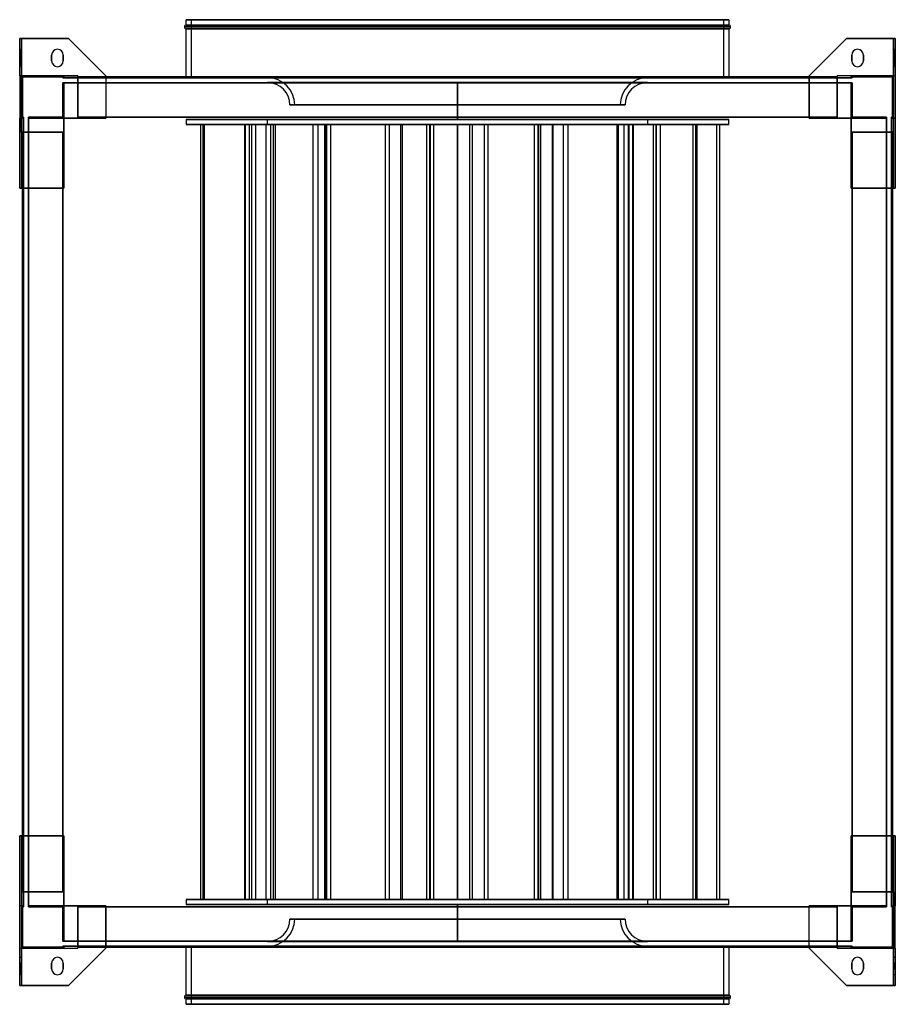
# Model space of a CAD drawing. Header units: millimetres. Extents: x -452 to 452, y -508 to 508.
import ezdxf

# ---------------------------------------------------------------- set-up
doc = ezdxf.new("R2010")
doc.units = ezdxf.units.MM
doc.layers.add('MAIN-1', color=7, linetype='Continuous')

msp = doc.modelspace()

# ---------------------------------------------------------------- linework, layer by layer
at = {"layer": 'MAIN-1'}
for p, q in [((282, 500.5), (-282, 500.5)), ((-282, 500.5), (282, 500.5)), ((-280, 508), (280, 508)), ((-280, 502.5), (-280, 508)), ((280, 508), (-280, 508)), ((-280, 502.5), (280, 502.5)), ((280, 502.5), (-280, 502.5)), ((-280, 498.5), (280, 498.5)), ((280, 498.5), (-280, 498.5)), ((-280, 449), (-280, 498.5)), ((275, 508), (-275, 508)), ((-275, 508), (-275, 448)), ((-275, 508), (275, 508)), ((275, 448), (275, 508)), ((280, 508), (280, 502.5)), ((280, 498.5), (280, 449)), ((-452, 488.5), (-450, 488.5)), ((-452, 450), (-452, 488.5)), ((-401.5, 488.5), (-452, 488.5)), ((-452, 488.5), (-452, 488.5)), ((-452, 488.5), (-452, 334)), ((-450, 488.5), (-401.5, 488.5)), ((-450, 488.5), (-450, 450)), ((-450, 488.5), (-450, 488.5)), ((-450, 488.5), (-450, 450)), ((-363, 450), (-401.5, 488.5)), ((-401.5, 488.5), (-363, 450)), ((-401.5, 488.5), (-401.5, 488.5)), ((401.5, 488.5), (363, 450)), ((363, 450), (401.5, 488.5)), ((401.5, 488.5), (450, 488.5)), ((401.5, 488.5), (401.5, 488.5)), ((452, 488.5), (401.5, 488.5)), ((450, 488.5), (450, 450)), ((450, 450), (450, 488.5)), ((450, 488.5), (450, 488.5)), ((450, 488.5), (452, 488.5)), ((452, 488.5), (452, 334)), ((452, 488.5), (452, 450)), ((452, 488.5), (452, 488.5)), ((-452, 477.5), (-450, 477.5)), ((-452, 471.5), (-452, 477.5)), ((-452, 477.5), (-452, 471.5)), ((-452, 471.5), (-450, 471.5)), ((-450, 471.5), (-452, 471.5)), ((-452, 471.5), (-452, 465.5)), ((-452, 465.5), (-452, 471.5)), ((-450, 477.5), (-450, 471.5)), ((-450, 471.5), (-450, 477.5)), ((-450, 465.5), (-450, 471.5)), ((-450, 471.5), (-450, 465.5)), ((-419, 465.5), (-419, 471.5)), ((-419, 471.5), (-419, 471.5)), ((-419, 471.5), (-419, 465.5)), ((-413, 477.5), (-413, 477.5)), ((-407, 471.5), (-407, 471.5)), ((-407, 471.5), (-407, 465.5)), ((-407, 465.5), (-407, 471.5)), ((407, 465.5), (407, 471.5)), ((407, 471.5), (407, 471.5)), ((407, 471.5), (407, 465.5)), ((413, 477.5), (413, 477.5)), ((419, 471.5), (419, 471.5)), ((419, 471.5), (419, 465.5)), ((419, 465.5), (419, 471.5)), ((450, 477.5), (452, 477.5)), ((450, 471.5), (450, 477.5)), ((450, 477.5), (450, 471.5)), ((450, 471.5), (452, 471.5)), ((450, 465.5), (450, 471.5)), ((450, 471.5), (450, 465.5)), ((452, 471.5), (450, 471.5)), ((452, 477.5), (452, 471.5)), ((452, 471.5), (452, 477.5)), ((452, 465.5), (452, 471.5)), ((452, 471.5), (452, 465.5)), ((-452, 459.5), (-452, 465.5)), ((-450, 465.5), (-452, 465.5)), ((-452, 465.5), (-452, 459.5)), ((-452, 465.5), (-450, 465.5)), ((-450, 459.5), (-452, 459.5)), ((-450, 465.5), (-450, 459.5)), ((-450, 459.5), (-450, 465.5)), ((-419, 465.5), (-419, 465.5)), ((-413, 459.5), (-413, 459.5)), ((-407, 465.5), (-407, 465.5)), ((407, 465.5), (407, 465.5)), ((413, 459.5), (413, 459.5)), ((419, 465.5), (419, 465.5)), ((450, 459.5), (450, 465.5)), ((452, 465.5), (450, 465.5)), ((450, 465.5), (450, 459.5)), ((450, 465.5), (452, 465.5)), ((452, 459.5), (450, 459.5)), ((452, 465.5), (452, 459.5)), ((452, 459.5), (452, 465.5)), ((-450, 450), (-452, 450)), ((-452, 450), (-452, 406.5)), ((-392, 450), (-450, 450)), ((-450, 450), (-450, 406.5)), ((-450, 450), (-450, 450)), ((-450, 406.5), (-450, 450)), ((-450, 450), (-406.5, 450)), ((-450, 450), (-450, 406.5)), ((-450, 450), (-406.5, 450)), ((-450, 392), (-450, 450)), ((-450, 450), (-450, 450)), ((-450, 450), (-392, 450)), ((-449, 407.5), (-449, 449)), ((-449, 449), (-407.5, 449)), ((-449, 449), (-449, 449)), ((-407.5, 449), (-449, 449)), ((-449, 449), (-449, 407.5)), ((-407.5, 449), (-407.5, 448)), ((-407.5, 448), (-407.5, 449)), ((-407.5, 449), (-407.5, 449)), ((-407.5, 448), (-406.5, 448)), ((-407.5, 448), (-407.5, 448)), ((-406.5, 448), (-407.5, 448)), ((-406.5, 450), (-406.5, 450)), ((-406.5, 450), (-392, 450)), ((-406.5, 450), (-406.5, 448)), ((-406.5, 448), (-406.5, 450)), ((-406.5, 448), (-406.5, 450)), ((-406.5, 450), (-406.5, 448)), ((-406.5, 450), (-392, 450)), ((-406.5, 450), (-406.5, 450)), ((-406.5, 448), (-392, 448)), ((-406.5, 448), (-406.5, 448)), ((-406.5, 448), (-406.5, 448)), ((-392, 448), (-406.5, 448)), ((-392, 406.5), (-392, 450)), ((-392, 450), (-392, 450)), ((-392, 450), (-392, 448)), ((-392, 448), (-392, 450)), ((-392, 450), (-392, 450)), ((-392, 450), (-392, 406.5)), ((-392, 449), (-392, 448)), ((-392, 449), (-392, 449)), ((-392, 407.5), (-392, 449)), ((-392, 449), (392, 449)), ((-392, 448), (-392, 449)), ((-392, 449), (-392, 407.5)), ((-392, 449), (-392, 449)), ((-392, 449), (392, 449)), ((392, 449), (-392, 449)), ((392, 449), (-392, 449)), ((-392, 448), (-392, 448)), ((-392, 448), (392, 448)), ((-392, 448), (-392, 448)), ((392, 448), (-392, 448)), ((-363, 450), (-363, 449)), ((-363, 450), (-363, 450)), ((-363, 450), (-363, 406.5)), ((-363, 449), (-363, 406.5)), ((-280, 448), (-280, 449)), ((280, 448), (-280, 448)), ((-280, 448), (280, 448)), ((275, 448), (-275, 448)), ((-275, 448), (275, 448)), ((-196, 448.1), (0, 448.1)), ((0, 448.1), (-196, 448.1)), ((-196, 448), (0, 448)), ((0, 448.1), (196, 448.1)), ((0, 448), (0, 448.1)), ((0, 448.1), (0, 448)), ((196, 448.1), (0, 448.1)), ((0, 448), (196, 448)), ((280, 449), (280, 448)), ((363, 449), (363, 450)), ((363, 450), (363, 450)), ((363, 450), (363, 406.5)), ((363, 406.5), (363, 449)), ((392, 450), (392, 406.5)), ((450, 450), (392, 450)), ((392, 450), (392, 450)), ((392, 448), (392, 450)), ((406.5, 450), (392, 450)), ((392, 450), (392, 448)), ((392, 406.5), (392, 450)), ((392, 450), (392, 450)), ((406.5, 450), (392, 450)), ((450, 450), (392, 450)), ((392, 449), (392, 448)), ((392, 407.5), (392, 449)), ((392, 449), (392, 449)), ((392, 448), (392, 449)), ((392, 449), (392, 449)), ((392, 449), (392, 407.5)), ((392, 448), (406.5, 448)), ((392, 448), (392, 448)), ((392, 448), (392, 448)), ((406.5, 448), (392, 448)), ((406.5, 450), (406.5, 448)), ((406.5, 448), (406.5, 450)), ((406.5, 450), (406.5, 450)), ((450, 450), (406.5, 450)), ((406.5, 450), (406.5, 448)), ((450, 450), (406.5, 450)), ((406.5, 448), (406.5, 450)), ((406.5, 450), (406.5, 450)), ((407.5, 448), (406.5, 448)), ((406.5, 448), (407.5, 448)), ((406.5, 448), (406.5, 448)), ((406.5, 448), (406.5, 448)), ((407.5, 448), (407.5, 449)), ((407.5, 449), (449, 449)), ((407.5, 449), (407.5, 449)), ((449, 449), (407.5, 449)), ((407.5, 449), (407.5, 448)), ((407.5, 448), (407.5, 448)), ((449, 449), (449, 407.5)), ((449, 449), (449, 449)), ((449, 407.5), (449, 449)), ((450, 450), (450, 450)), ((450, 406.5), (450, 450)), ((450, 450), (450, 406.5)), ((452, 450), (450, 450)), ((450, 406.5), (450, 450)), ((450, 450), (450, 450)), ((450, 450), (450, 392)), ((452, 450), (452, 406.5)), ((-407.5, 443), (-406.5, 443)), ((-407.5, 443), (-407.5, 443)), ((-406.5, 443), (-407.5, 443)), ((-407.5, 443), (-407.5, 407.5)), ((-407.5, 407.5), (-407.5, 443)), ((-406.5, 443), (-392, 443)), ((-406.5, 443), (-406.5, 443)), ((-406.5, 443), (-406.5, 443)), ((-392, 443), (-406.5, 443)), ((-406.5, 443), (-406.5, 406.5)), ((-406.5, 406.5), (-406.5, 443)), ((-406.5, 406.5), (-406.5, 443)), ((-406.5, 443), (-406.5, 406.5)), ((-392, 443), (392, 443)), ((-392, 443), (-392, 443)), ((-392, 443), (-392, 443)), ((392, 443), (-392, 443)), ((-392, 443), (-392, 406.5)), ((-392, 406.5), (-392, 443)), ((-392, 443), (-392, 407.5)), ((-392, 407.5), (-392, 443)), ((275, 443), (-275, 443)), ((275, 443), (-275, 443)), ((275, 443), (-275, 443)), ((-196, 443.1), (196, 443.1)), ((-196, 443.1), (-196, 443)), ((196, 443.1), (-196, 443.1)), ((-196, 443), (196, 443)), ((196, 443), (-196, 443)), ((0, 443), (0, 405)), ((0, 443), (0, 443)), ((0, 405), (0, 443)), ((0, 443), (0, 443)), ((196, 443), (196, 443.1)), ((392, 443), (406.5, 443)), ((392, 443), (392, 443)), ((392, 443), (392, 443)), ((406.5, 443), (392, 443)), ((392, 443), (392, 407.5)), ((392, 407.5), (392, 443)), ((392, 406.5), (392, 443)), ((392, 443), (392, 406.5)), ((407.5, 443), (406.5, 443)), ((406.5, 443), (407.5, 443)), ((406.5, 443), (406.5, 443)), ((406.5, 443), (406.5, 443)), ((406.5, 443), (406.5, 406.5)), ((406.5, 406.5), (406.5, 443)), ((406.5, 406.5), (406.5, 443)), ((406.5, 443), (406.5, 406.5)), ((407.5, 443), (407.5, 443)), ((407.5, 407.5), (407.5, 443)), ((407.5, 443), (407.5, 407.5)), ((173, 420.1), (-173, 420.1)), ((-173, 420.1), (173, 420.1)), ((-168, 420.1), (168, 420.1)), ((168, 420.1), (-168, 420.1)), ((-452, 334), (-452, 406.5)), ((-452, 406.5), (-452, 406.5)), ((-452, 406.5), (-450, 406.5)), ((-448, 406.5), (-452, 406.5)), ((-450, 406.5), (-450, 406.5)), ((-450, 406.5), (-448, 406.5)), ((-450, 406.5), (-448, 406.5)), ((-448, 406.5), (-450, 406.5)), ((-450, 406.5), (-450, 406.5)), ((-450, 406.5), (-450, 392)), ((-448, 407.5), (-449, 407.5)), ((-449, 407.5), (-449, 407.5)), ((-449, 407.5), (-448, 407.5)), ((-448, 407.5), (-448, 406.5)), ((-448, 407.5), (-448, 407.5)), ((-448, 406.5), (-448, 407.5)), ((-448, 406.5), (-448, 406.5)), ((-448, 406.5), (-448, 392)), ((-448, 392), (-448, 406.5)), ((-448, 406.5), (-448, 406.5)), ((-407.5, 407.5), (-443, 407.5)), ((-443, 406.5), (-443, 407.5)), ((-443, 407.5), (-443, 406.5)), ((-443, 407.5), (-407.5, 407.5)), ((-443, 407.5), (-443, 407.5)), ((-443, 406.5), (-406.5, 406.5)), ((-443, 406.5), (-406.5, 406.5)), ((-443, 406.5), (-443, 406.5)), ((-443, 406.5), (-443, 392)), ((-443, 392), (-443, 406.5)), ((-443, 406.5), (-443, 406.5)), ((-406.5, 406.5), (-443, 406.5)), ((-406.5, 406.5), (-443, 406.5)), ((-407.5, 407.5), (-407.5, 407.5)), ((-363, 406.5), (-406.5, 406.5)), ((-406.5, 406.5), (-406.5, 334)), ((-406.5, 406.5), (-406.5, 392)), ((-406.5, 406.5), (-406.5, 406.5)), ((-392, 406.5), (-406.5, 406.5)), ((-406.5, 406.5), (-406.5, 406.5)), ((-406.5, 406.5), (-406.5, 406.5)), ((-406.5, 406.5), (-392, 406.5)), ((-406.5, 406.5), (-392, 406.5)), ((-406.5, 406.5), (-392, 406.5)), ((-406.5, 392), (-406.5, 406.5)), ((-406.5, 406.5), (-406.5, 406.5)), ((-406.5, 406.5), (-406.5, 392)), ((-406.5, 406.5), (-392, 406.5)), ((-406.5, 392), (-406.5, 406.5)), ((-406.5, 406.5), (-406.5, 392)), ((-392, 406.5), (-406.5, 406.5)), ((-406.5, 406.5), (-406.5, 406.5)), ((-406.5, 406.5), (-406.5, 406.5)), ((-406.5, 406.5), (-392, 406.5)), ((-406.5, 392), (-406.5, 406.5)), ((-406.5, 406.5), (-406.5, 392)), ((-392, 407.5), (-392, 407.5)), ((-392, 407.5), (-392, 406.5)), ((-392, 406.5), (-392, 407.5)), ((-392, 407.5), (-392, 407.5)), ((-392, 407.5), (-392, 407.5)), ((-392, 407.5), (-392, 406.5)), ((392, 407.5), (-392, 407.5)), ((392, 407.5), (-392, 407.5)), ((392, 407.5), (-392, 407.5)), ((-392, 407.5), (392, 407.5)), ((-392, 407.5), (392, 407.5)), ((-392, 406.5), (-392, 407.5)), ((392, 407.5), (-392, 407.5)), ((-392, 407.5), (-392, 407.5)), ((-392, 407.5), (392, 407.5)), ((-392, 407.5), (392, 407.5)), ((-392, 406.5), (-363, 406.5)), ((-392, 406.5), (-392, 406.5)), ((-392, 406.5), (-392, 406.5)), ((-392, 406.5), (-392, 406.5)), ((-392, 406.5), (-392, 406.5)), ((-363, 406.5), (-363, 406.5)), ((363, 406.5), (392, 406.5)), ((363, 406.5), (363, 406.5)), ((406.5, 406.5), (363, 406.5)), ((392, 407.5), (392, 407.5)), ((392, 407.5), (392, 406.5)), ((392, 406.5), (392, 407.5)), ((392, 407.5), (392, 407.5)), ((392, 406.5), (392, 407.5)), ((392, 407.5), (392, 407.5)), ((392, 407.5), (392, 406.5)), ((392, 407.5), (392, 407.5)), ((392, 406.5), (392, 406.5)), ((392, 406.5), (392, 406.5)), ((392, 406.5), (392, 406.5)), ((406.5, 406.5), (392, 406.5)), ((406.5, 406.5), (392, 406.5)), ((406.5, 406.5), (392, 406.5)), ((392, 406.5), (406.5, 406.5)), ((392, 406.5), (406.5, 406.5)), ((406.5, 406.5), (392, 406.5)), ((392, 406.5), (392, 406.5)), ((406.5, 406.5), (392, 406.5)), ((406.5, 334), (406.5, 406.5)), ((406.5, 392), (406.5, 406.5)), ((406.5, 406.5), (406.5, 406.5)), ((406.5, 406.5), (406.5, 406.5)), ((406.5, 406.5), (406.5, 406.5)), ((443, 406.5), (406.5, 406.5)), ((443, 406.5), (406.5, 406.5)), ((406.5, 406.5), (406.5, 392)), ((406.5, 406.5), (406.5, 406.5)), ((406.5, 392), (406.5, 406.5)), ((406.5, 406.5), (406.5, 392)), ((406.5, 392), (406.5, 406.5)), ((406.5, 406.5), (406.5, 406.5)), ((406.5, 406.5), (406.5, 406.5)), ((406.5, 406.5), (406.5, 392)), ((406.5, 392), (406.5, 406.5)), ((406.5, 406.5), (443, 406.5)), ((406.5, 406.5), (443, 406.5)), ((443, 407.5), (407.5, 407.5)), ((407.5, 407.5), (443, 407.5)), ((407.5, 407.5), (407.5, 407.5)), ((443, 407.5), (443, 406.5)), ((443, 406.5), (443, 407.5)), ((443, 407.5), (443, 407.5)), ((443, 392), (443, 406.5)), ((443, 406.5), (443, 406.5)), ((443, 406.5), (443, 406.5)), ((443, 406.5), (443, 392)), ((449, 407.5), (448, 407.5)), ((448, 406.5), (448, 407.5)), ((448, 407.5), (448, 407.5)), ((448, 407.5), (449, 407.5)), ((448, 407.5), (448, 406.5)), ((448, 392), (448, 406.5)), ((452, 406.5), (448, 406.5)), ((448, 406.5), (448, 406.5)), ((450, 406.5), (448, 406.5)), ((448, 406.5), (448, 406.5)), ((448, 406.5), (448, 392)), ((450, 406.5), (448, 406.5)), ((448, 406.5), (450, 406.5)), ((449, 407.5), (449, 407.5)), ((450, 406.5), (450, 406.5)), ((450, 406.5), (452, 406.5)), ((450, 392), (450, 406.5)), ((450, 406.5), (450, 406.5)), ((452, 406.5), (452, 406.5)), ((452, 406.5), (452, 334)), ((-280, 405), (-280, 400)), ((280, 405), (-280, 405)), ((-280, 405), (280, 405)), ((-280, 400), (280, 400)), ((280, 400), (-280, 400)), ((-265.1, 400), (-261.2, 400)), ((-212.2, 400), (-265.1, 400)), ((-265.1, -400), (-265.1, 400)), ((-264.9, 400), (-262.6, 400)), ((-190.1, 400), (-264.9, 400)), ((-264.9, -400), (-264.9, 400)), ((-262.6, 400), (-187.8, 400)), ((-262.6, -400), (-262.6, 400)), ((-261.2, 400), (-208.3, 400)), ((-261.2, -400), (-261.2, 400)), ((-219.4, 400), (-214.6, 400)), ((-197.7, 400), (-219.4, 400)), ((-219.4, -400), (-219.4, 400)), ((-218.9, 400), (-218.7, 400)), ((-135.1, 400), (-218.9, 400)), ((-218.9, -400), (-218.9, 400)), ((-218.7, 400), (-134.8, 400)), ((-218.7, -400), (-218.7, 400)), ((-214.6, 400), (-192.8, 400)), ((-214.6, -400), (-214.6, 400)), ((-208.3, 400), (-212.2, 400)), ((-212.2, -400), (-212.2, 400)), ((-208.3, -400), (-208.3, 400)), ((-192.8, 400), (-197.7, 400)), ((-197.7, -400), (-197.7, 400)), ((-196, 405), (196, 405)), ((-196, 400), (-196, 405)), ((196, 405), (-196, 405)), ((196, 400), (-196, 400)), ((-196, 400), (196, 400)), ((-192.8, -400), (-192.8, 400)), ((-187.8, 400), (-190.1, 400)), ((-190.1, -400), (-190.1, 400)), ((-187.8, -400), (-187.8, 400)), ((-148.9, 400), (-135.8, 400)), ((-144, 400), (-148.9, 400)), ((-148.9, -400), (-148.9, 400)), ((-130.9, 400), (-144, 400)), ((-144, -400), (-144, 400)), ((-135.1, 400), (-136.9, 400)), ((-136.9, 400), (-58.5, 400)), ((-136.9, -400), (-136.9, 400)), ((-135.8, 400), (-130.9, 400)), ((-135.8, -400), (-135.8, 400)), ((-56.7, 400), (-135.1, 400)), ((-134.8, 400), (-135.1, 400)), ((-135.1, -400), (-135.1, 400)), ((-135.1, -400), (-135.1, 400)), ((-134.8, -400), (-134.8, 400)), ((-130.9, -400), (-130.9, 400)), ((-74.5, 400), (-28.7, 400)), ((-70.3, 400), (-74.5, 400)), ((-74.5, -400), (-74.5, 400)), ((-24.5, 400), (-70.3, 400)), ((-70.3, -400), (-70.3, 400)), ((-58.5, 400), (-56.7, 400)), ((-58.5, -400), (-58.5, 400)), ((-56.7, -400), (-56.7, 400)), ((-27.9, 400), (-31.5, 400)), ((-31.5, 400), (27.9, 400)), ((-31.5, -400), (-31.5, 400)), ((-28.7, 400), (-24.5, 400)), ((-28.7, -400), (-28.7, 400)), ((31.5, 400), (-27.9, 400)), ((-27.9, -400), (-27.9, 400)), ((-24.5, -400), (-24.5, 400)), ((0, 405), (0, 405)), ((0, 405), (0, 405)), ((0, 400), (0, -400)), ((0, 400), (0, 400)), ((0, -400), (0, 400)), ((0, 400), (0, 400)), ((12.9, 400), (83.3, 400)), ((15.6, 400), (12.9, 400)), ((12.9, -400), (12.9, 400)), ((86.1, 400), (15.6, 400)), ((15.6, -400), (15.6, 400)), ((27.9, 400), (31.5, 400)), ((27.9, -400), (27.9, 400)), ((31.5, -400), (31.5, 400)), ((84.1, 400), (79.4, 400)), ((79.4, 400), (109.5, 400)), ((79.4, -400), (79.4, 400)), ((83.3, 400), (86.1, 400)), ((83.3, -400), (83.3, 400)), ((114.2, 400), (84.1, 400)), ((84.1, -400), (84.1, 400)), ((86.1, -400), (86.1, 400)), ((98, 400), (181, 400)), ((98.8, 400), (98, 400)), ((98, -400), (98, 400)), ((181.8, 400), (98.8, 400)), ((98.8, -400), (98.8, 400)), ((109.5, 400), (114.2, 400)), ((109.5, -400), (109.5, 400)), ((114.2, -400), (114.2, 400)), ((164.9, 400), (166.2, 400)), ((246, 400), (164.9, 400)), ((164.9, -400), (164.9, 400)), ((166.2, 400), (247.3, 400)), ((166.2, -400), (166.2, 400)), ((172.2, 400), (177.2, 400)), ((176.6, 400), (172.2, 400)), ((172.2, -400), (172.2, 400)), ((181.6, 400), (176.6, 400)), ((176.6, -400), (176.6, 400)), ((177.2, 400), (181.6, 400)), ((177.2, -400), (177.2, 400)), ((181, 400), (181.8, 400)), ((181, -400), (181, 400)), ((181.6, -400), (181.6, 400)), ((181.8, -400), (181.8, 400)), ((196, 405), (196, 400)), ((202.5, 400), (205.6, 400)), ((267.8, 400), (202.5, 400)), ((202.5, -400), (202.5, 400)), ((205.1, 400), (209.5, 400)), ((243.2, 400), (205.1, 400)), ((205.1, -400), (205.1, 400)), ((205.6, 400), (270.9, 400)), ((205.6, -400), (205.6, 400)), ((209.5, 400), (247.6, 400)), ((209.5, -400), (209.5, 400)), ((247.6, 400), (243.2, 400)), ((243.2, -400), (243.2, 400)), ((247.3, 400), (246, 400)), ((246, -400), (246, 400)), ((247.3, -400), (247.3, 400)), ((247.6, -400), (247.6, 400)), ((270.9, 400), (267.8, 400)), ((267.8, -400), (267.8, 400)), ((270.9, -400), (270.9, 400)), ((280, 400), (280, 405)), ((-450, 392), (-406.5, 392)), ((-450, 392), (-450, 334)), ((-450, 392), (-450, 392)), ((-450, 392), (-450, 334)), ((-450, 392), (-448, 392)), ((-450, 392), (-406.5, 392)), ((-450, 392), (-450, 392)), ((-450, 392), (-448, 392)), ((-449, 392), (-407.5, 392)), ((-449, -392), (-449, 392)), ((-449, 392), (-449, 392)), ((-449, 392), (-449, -392)), ((-448, 392), (-449, 392)), ((-449, -392), (-449, 392)), ((-449, 392), (-449, 392)), ((-449, 392), (-449, -392)), ((-407.5, 392), (-449, 392)), ((-449, 392), (-448, 392)), ((-448, -392), (-448, 392)), ((-448, 392), (-448, 392)), ((-448, 392), (-448, -392)), ((-448, 392), (-448, 392)), ((-443, 392), (-406.5, 392)), ((-443, 392), (-443, 392)), ((-443, 392), (-407.5, 392)), ((-407.5, 392), (-443, 392)), ((-443, 392), (-443, 392)), ((-443, 392), (-406.5, 392)), ((-443, 392), (-443, -392)), ((-443, -392), (-443, 392)), ((-407.5, 392), (-407.5, -392)), ((-406.5, 392), (-407.5, 392)), ((-407.5, 392), (-406.5, 392)), ((-407.5, -392), (-407.5, 392)), ((-407.5, 392), (-407.5, 392)), ((-407.5, 392), (-407.5, -392)), ((-407.5, 392), (-406.5, 392)), ((-407.5, -392), (-407.5, 392)), ((-407.5, 392), (-407.5, -392)), ((-406.5, 392), (-407.5, 392)), ((-407.5, 392), (-407.5, 392)), ((-407.5, -392), (-407.5, 392)), ((-407.5, 392), (-407.5, 392)), ((-407.5, 392), (-407.5, -392)), ((-407.5, -392), (-407.5, 392)), ((-407.5, 392), (-407.5, 392)), ((-406.5, 334), (-406.5, 392)), ((-406.5, 392), (-406.5, 392)), ((-406.5, 392), (-406.5, 392)), ((-406.5, 392), (-406.5, 392)), ((-406.5, 392), (-406.5, 392)), ((406.5, 392), (450, 392)), ((406.5, 392), (406.5, 334)), ((406.5, 392), (406.5, 392)), ((407.5, 392), (406.5, 392)), ((406.5, 392), (407.5, 392)), ((406.5, 392), (406.5, 392)), ((443, 392), (406.5, 392)), ((406.5, 392), (407.5, 392)), ((407.5, 392), (406.5, 392)), ((406.5, 392), (406.5, 392)), ((406.5, 392), (406.5, 392)), ((443, 392), (406.5, 392)), ((450, 392), (406.5, 392)), ((449, 392), (407.5, 392)), ((407.5, 392), (407.5, 392)), ((407.5, -392), (407.5, 392)), ((407.5, 392), (407.5, -392)), ((407.5, 392), (407.5, 392)), ((407.5, -392), (407.5, 392)), ((407.5, 392), (407.5, -392)), ((407.5, 392), (443, 392)), ((407.5, 392), (407.5, -392)), ((407.5, -392), (407.5, 392)), ((407.5, 392), (407.5, 392)), ((443, 392), (407.5, 392)), ((407.5, 392), (407.5, 392)), ((407.5, 392), (449, 392)), ((407.5, 392), (407.5, -392)), ((407.5, -392), (407.5, 392)), ((443, 392), (443, 392)), ((443, 392), (443, 392)), ((443, -392), (443, 392)), ((443, 392), (443, -392)), ((450, 392), (448, 392)), ((448, 392), (448, 392)), ((448, 392), (449, 392)), ((449, 392), (448, 392)), ((448, 392), (448, 392)), ((450, 392), (448, 392)), ((448, 392), (448, -392)), ((448, -392), (448, 392)), ((449, 392), (449, 392)), ((449, 392), (449, 392)), ((449, 392), (449, -392)), ((449, -392), (449, 392)), ((449, 392), (449, -392)), ((449, -392), (449, 392)), ((450, 392), (450, 334)), ((450, 334), (450, 392)), ((450, 392), (450, 392)), ((450, 392), (450, 392)), ((-452, 334), (-406.5, 334)), ((-450, 334), (-452, 334)), ((-452, 334), (-452, 334)), ((-449, 334), (-450, 334)), ((-450, 334), (-450, 334)), ((-406.5, 334), (-449, 334)), ((-406.5, 334), (-406.5, 334)), ((406.5, 334), (452, 334)), ((449, 334), (406.5, 334)), ((406.5, 334), (406.5, 334)), ((450, 334), (449, 334)), ((452, 334), (450, 334)), ((450, 334), (450, 334)), ((452, 334), (452, 334)), ((-452, -488.5), (-452, -334)), ((-406.5, -334), (-452, -334)), ((-452, -406.5), (-452, -334)), ((-452, -334), (-452, -334)), ((-452, -334), (-450, -334)), ((-450, -392), (-450, -334)), ((-450, -334), (-449, -334)), ((-450, -334), (-450, -392)), ((-450, -334), (-450, -334)), ((-449, -334), (-406.5, -334)), ((-406.5, -392), (-406.5, -334)), ((-406.5, -334), (-406.5, -406.5)), ((-406.5, -334), (-406.5, -334)), ((406.5, -334), (406.5, -392)), ((406.5, -334), (449, -334)), ((452, -334), (406.5, -334)), ((406.5, -334), (406.5, -334)), ((406.5, -406.5), (406.5, -334)), ((449, -334), (450, -334)), ((450, -334), (452, -334)), ((450, -392), (450, -334)), ((450, -392), (450, -334)), ((450, -334), (450, -334)), ((452, -334), (452, -406.5)), ((452, -334), (452, -334)), ((452, -488.5), (452, -334)), ((-406.5, -392), (-450, -392)), ((-450, -392), (-450, -392)), ((-450, -392), (-448, -392)), ((-450, -392), (-448, -392)), ((-450, -392), (-450, -392)), ((-450, -392), (-406.5, -392)), ((-450, -392), (-450, -406.5)), ((-450, -450), (-450, -392)), ((-448, -392), (-449, -392)), ((-449, -392), (-449, -392)), ((-449, -392), (-407.5, -392)), ((-407.5, -392), (-449, -392)), ((-449, -392), (-449, -392)), ((-449, -392), (-448, -392)), ((-448, -392), (-448, -392)), ((-448, -392), (-448, -406.5)), ((-448, -392), (-448, -392)), ((-448, -406.5), (-448, -392)), ((-407.5, -392), (-443, -392)), ((-443, -392), (-443, -392)), ((-443, -392), (-406.5, -392)), ((-443, -392), (-406.5, -392)), ((-443, -392), (-443, -392)), ((-443, -392), (-407.5, -392)), ((-443, -392), (-443, -406.5)), ((-443, -406.5), (-443, -392)), ((-407.5, -392), (-407.5, -392)), ((-407.5, -392), (-406.5, -392)), ((-406.5, -392), (-407.5, -392)), ((-407.5, -392), (-407.5, -392)), ((-406.5, -392), (-407.5, -392)), ((-407.5, -392), (-406.5, -392)), ((-407.5, -392), (-407.5, -392)), ((-407.5, -392), (-407.5, -392)), ((-406.5, -392), (-406.5, -406.5)), ((-406.5, -392), (-406.5, -392)), ((-406.5, -406.5), (-406.5, -392)), ((-406.5, -392), (-406.5, -392)), ((-406.5, -392), (-406.5, -406.5)), ((-406.5, -406.5), (-406.5, -392)), ((-406.5, -392), (-406.5, -406.5)), ((-406.5, -392), (-406.5, -392)), ((-406.5, -406.5), (-406.5, -392)), ((-406.5, -392), (-406.5, -392)), ((-406.5, -392), (-406.5, -406.5)), ((450, -392), (406.5, -392)), ((406.5, -406.5), (406.5, -392)), ((406.5, -392), (406.5, -392)), ((406.5, -392), (407.5, -392)), ((406.5, -392), (406.5, -406.5)), ((407.5, -392), (406.5, -392)), ((406.5, -392), (406.5, -392)), ((406.5, -406.5), (406.5, -392)), ((443, -392), (406.5, -392)), ((406.5, -392), (406.5, -406.5)), ((407.5, -392), (406.5, -392)), ((406.5, -406.5), (406.5, -392)), ((406.5, -392), (407.5, -392)), ((406.5, -392), (406.5, -392)), ((443, -392), (406.5, -392)), ((406.5, -392), (406.5, -392)), ((450, -392), (406.5, -392)), ((406.5, -392), (406.5, -406.5)), ((406.5, -406.5), (406.5, -392)), ((407.5, -392), (407.5, -392)), ((443, -392), (407.5, -392)), ((407.5, -392), (407.5, -392)), ((407.5, -392), (449, -392)), ((407.5, -392), (407.5, -392)), ((407.5, -392), (407.5, -392)), ((407.5, -392), (443, -392)), ((449, -392), (407.5, -392)), ((443, -392), (443, -392)), ((443, -392), (443, -392)), ((443, -406.5), (443, -392)), ((443, -392), (443, -406.5)), ((448, -406.5), (448, -392)), ((450, -392), (448, -392)), ((449, -392), (448, -392)), ((448, -392), (448, -392)), ((450, -392), (448, -392)), ((448, -392), (448, -392)), ((448, -392), (449, -392)), ((448, -392), (448, -406.5)), ((449, -392), (449, -392)), ((449, -392), (449, -392)), ((450, -392), (450, -392)), ((450, -392), (450, -392)), ((450, -406.5), (450, -392)), ((450, -392), (450, -450)), ((280, -400), (-280, -400)), ((-280, -400), (-280, -405)), ((-280, -400), (280, -400)), ((-280, -405), (280, -405)), ((280, -405), (-280, -405)), ((-212.2, -400), (-265.1, -400)), ((-265.1, -400), (-261.2, -400)), ((-190.1, -400), (-264.9, -400)), ((-264.9, -400), (-262.6, -400)), ((-262.6, -400), (-187.8, -400)), ((-261.2, -400), (-208.3, -400)), ((-197.7, -400), (-219.4, -400)), ((-219.4, -400), (-214.6, -400)), ((-135.1, -400), (-218.9, -400)), ((-218.9, -400), (-218.7, -400)), ((-218.7, -400), (-134.8, -400)), ((-214.6, -400), (-192.8, -400)), ((-208.3, -400), (-212.2, -400)), ((-192.8, -400), (-197.7, -400)), ((-196, -400), (196, -400)), ((-196, -405), (-196, -400)), ((196, -400), (-196, -400)), ((196, -405), (-196, -405)), ((-196, -405), (196, -405)), ((-187.8, -400), (-190.1, -400)), ((-144, -400), (-148.9, -400)), ((-148.9, -400), (-135.8, -400)), ((-130.9, -400), (-144, -400)), ((-136.9, -400), (-58.5, -400)), ((-135.1, -400), (-136.9, -400)), ((-135.8, -400), (-130.9, -400)), ((-134.8, -400), (-135.1, -400)), ((-56.7, -400), (-135.1, -400)), ((-70.3, -400), (-74.5, -400)), ((-74.5, -400), (-28.7, -400)), ((-24.5, -400), (-70.3, -400)), ((-58.5, -400), (-56.7, -400)), ((-31.5, -400), (27.9, -400)), ((-27.9, -400), (-31.5, -400)), ((-28.7, -400), (-24.5, -400)), ((31.5, -400), (-27.9, -400)), ((0, -400), (0, -400)), ((0, -400), (0, -400)), ((0, -405), (0, -443)), ((0, -405), (0, -405)), ((0, -443), (0, -405)), ((0, -405), (0, -405)), ((15.6, -400), (12.9, -400)), ((12.9, -400), (83.3, -400)), ((86.1, -400), (15.6, -400)), ((27.9, -400), (31.5, -400)), ((79.4, -400), (109.5, -400)), ((84.1, -400), (79.4, -400)), ((83.3, -400), (86.1, -400)), ((114.2, -400), (84.1, -400)), ((98.8, -400), (98, -400)), ((98, -400), (181, -400)), ((181.8, -400), (98.8, -400)), ((109.5, -400), (114.2, -400)), ((246, -400), (164.9, -400)), ((164.9, -400), (166.2, -400)), ((166.2, -400), (247.3, -400)), ((176.6, -400), (172.2, -400)), ((172.2, -400), (177.2, -400)), ((181.6, -400), (176.6, -400)), ((177.2, -400), (181.6, -400)), ((181, -400), (181.8, -400)), ((196, -400), (196, -405)), ((267.8, -400), (202.5, -400)), ((202.5, -400), (205.6, -400)), ((243.2, -400), (205.1, -400)), ((205.1, -400), (209.5, -400)), ((205.6, -400), (270.9, -400)), ((209.5, -400), (247.6, -400)), ((247.6, -400), (243.2, -400)), ((247.3, -400), (246, -400)), ((270.9, -400), (267.8, -400)), ((280, -405), (280, -400)), ((-452, -450), (-452, -406.5)), ((-452, -406.5), (-452, -406.5)), ((-450, -406.5), (-452, -406.5)), ((-448, -406.5), (-452, -406.5)), ((-450, -406.5), (-450, -450)), ((-450, -406.5), (-450, -406.5)), ((-450, -450), (-450, -406.5)), ((-450, -406.5), (-450, -450)), ((-450, -406.5), (-448, -406.5)), ((-448, -406.5), (-450, -406.5)), ((-450, -406.5), (-450, -406.5)), ((-450, -406.5), (-448, -406.5)), ((-448, -407.5), (-449, -407.5)), ((-449, -407.5), (-449, -449)), ((-449, -407.5), (-449, -407.5)), ((-449, -449), (-449, -407.5)), ((-449, -407.5), (-448, -407.5)), ((-448, -407.5), (-448, -406.5)), ((-448, -406.5), (-448, -406.5)), ((-448, -406.5), (-448, -407.5)), ((-448, -406.5), (-448, -406.5)), ((-448, -407.5), (-448, -407.5)), ((-443, -406.5), (-443, -407.5)), ((-443, -406.5), (-406.5, -406.5)), ((-443, -406.5), (-406.5, -406.5)), ((-443, -407.5), (-443, -406.5)), ((-443, -406.5), (-443, -406.5)), ((-443, -406.5), (-443, -406.5)), ((-406.5, -406.5), (-443, -406.5)), ((-406.5, -406.5), (-443, -406.5)), ((-407.5, -407.5), (-443, -407.5)), ((-443, -407.5), (-407.5, -407.5)), ((-443, -407.5), (-443, -407.5)), ((-407.5, -443), (-407.5, -407.5)), ((-407.5, -407.5), (-407.5, -443)), ((-407.5, -407.5), (-407.5, -407.5)), ((-406.5, -406.5), (-363, -406.5)), ((-406.5, -406.5), (-392, -406.5)), ((-406.5, -406.5), (-406.5, -406.5)), ((-406.5, -443), (-406.5, -406.5)), ((-406.5, -406.5), (-406.5, -443)), ((-406.5, -406.5), (-406.5, -443)), ((-406.5, -406.5), (-406.5, -406.5)), ((-406.5, -443), (-406.5, -406.5)), ((-406.5, -406.5), (-406.5, -406.5)), ((-406.5, -406.5), (-392, -406.5)), ((-406.5, -406.5), (-392, -406.5)), ((-392, -406.5), (-406.5, -406.5)), ((-406.5, -406.5), (-406.5, -406.5)), ((-392, -406.5), (-406.5, -406.5)), ((-406.5, -406.5), (-392, -406.5)), ((-406.5, -406.5), (-406.5, -406.5)), ((-406.5, -406.5), (-406.5, -406.5)), ((-406.5, -406.5), (-392, -406.5)), ((-363, -406.5), (-392, -406.5)), ((-392, -450), (-392, -406.5)), ((-392, -406.5), (-392, -406.5)), ((-392, -443), (-392, -406.5)), ((-392, -406.5), (-392, -443)), ((-392, -406.5), (-392, -406.5)), ((-392, -406.5), (-392, -407.5)), ((-392, -407.5), (-392, -406.5)), ((-392, -406.5), (-392, -406.5)), ((-392, -406.5), (-392, -450)), ((-392, -407.5), (-392, -406.5)), ((-392, -406.5), (-392, -406.5)), ((-392, -406.5), (-392, -407.5)), ((-392, -443), (-392, -407.5)), ((-392, -407.5), (-392, -407.5)), ((-392, -407.5), (-392, -449)), ((-392, -407.5), (-392, -407.5)), ((-392, -407.5), (-392, -443)), ((-392, -407.5), (-392, -407.5)), ((392, -407.5), (-392, -407.5)), ((392, -407.5), (-392, -407.5)), ((-392, -407.5), (392, -407.5)), ((392, -407.5), (-392, -407.5)), ((-392, -407.5), (-392, -407.5)), ((-392, -449), (-392, -407.5)), ((-392, -407.5), (392, -407.5)), ((392, -407.5), (-392, -407.5)), ((-392, -407.5), (392, -407.5)), ((-392, -407.5), (392, -407.5)), ((-363, -406.5), (-363, -449)), ((-363, -450), (-363, -406.5)), ((-363, -406.5), (-363, -406.5)), ((392, -406.5), (363, -406.5)), ((363, -449), (363, -406.5)), ((363, -450), (363, -406.5)), ((363, -406.5), (363, -406.5)), ((363, -406.5), (406.5, -406.5)), ((392, -406.5), (392, -450)), ((392, -406.5), (406.5, -406.5)), ((392, -406.5), (392, -406.5)), ((392, -407.5), (392, -406.5)), ((392, -406.5), (392, -443)), ((392, -407.5), (392, -406.5)), ((392, -406.5), (392, -406.5)), ((392, -450), (392, -406.5)), ((392, -406.5), (392, -406.5)), ((392, -406.5), (392, -407.5)), ((392, -443), (392, -406.5)), ((392, -406.5), (392, -406.5)), ((392, -406.5), (392, -407.5)), ((406.5, -406.5), (392, -406.5)), ((406.5, -406.5), (392, -406.5)), ((406.5, -406.5), (392, -406.5)), ((406.5, -406.5), (392, -406.5)), ((392, -406.5), (406.5, -406.5)), ((406.5, -406.5), (392, -406.5)), ((392, -449), (392, -407.5)), ((392, -407.5), (392, -407.5)), ((392, -443), (392, -407.5)), ((392, -407.5), (392, -443)), ((392, -407.5), (392, -407.5)), ((392, -407.5), (392, -407.5)), ((392, -407.5), (392, -449)), ((392, -407.5), (392, -407.5)), ((406.5, -406.5), (406.5, -406.5)), ((406.5, -443), (406.5, -406.5)), ((406.5, -406.5), (406.5, -443)), ((406.5, -406.5), (406.5, -443)), ((406.5, -406.5), (406.5, -406.5)), ((406.5, -443), (406.5, -406.5)), ((406.5, -406.5), (406.5, -406.5)), ((443, -406.5), (406.5, -406.5)), ((443, -406.5), (406.5, -406.5)), ((406.5, -406.5), (406.5, -406.5)), ((406.5, -406.5), (406.5, -406.5)), ((406.5, -406.5), (406.5, -406.5)), ((406.5, -406.5), (443, -406.5)), ((406.5, -406.5), (443, -406.5)), ((407.5, -407.5), (407.5, -443)), ((443, -407.5), (407.5, -407.5)), ((407.5, -443), (407.5, -407.5)), ((407.5, -407.5), (443, -407.5)), ((407.5, -407.5), (407.5, -407.5)), ((443, -407.5), (443, -406.5)), ((443, -406.5), (443, -407.5)), ((443, -406.5), (443, -406.5)), ((443, -406.5), (443, -406.5)), ((443, -407.5), (443, -407.5)), ((448, -406.5), (452, -406.5)), ((448, -406.5), (448, -407.5)), ((450, -406.5), (448, -406.5)), ((448, -407.5), (448, -406.5)), ((448, -406.5), (448, -406.5)), ((448, -406.5), (448, -406.5)), ((448, -406.5), (450, -406.5)), ((450, -406.5), (448, -406.5)), ((449, -407.5), (448, -407.5)), ((448, -407.5), (449, -407.5)), ((448, -407.5), (448, -407.5)), ((449, -449), (449, -407.5)), ((449, -407.5), (449, -449)), ((449, -407.5), (449, -407.5)), ((450, -450), (450, -406.5)), ((450, -406.5), (450, -450)), ((450, -406.5), (450, -406.5)), ((452, -406.5), (450, -406.5)), ((450, -450), (450, -406.5)), ((450, -406.5), (450, -406.5)), ((452, -450), (452, -406.5)), ((452, -406.5), (452, -406.5)), ((-173, -420.1), (173, -420.1)), ((173, -420.1), (-173, -420.1)), ((168, -420.1), (-168, -420.1)), ((-168, -420.1), (168, -420.1)), ((-407.5, -443), (-406.5, -443)), ((-407.5, -443), (-407.5, -443)), ((-406.5, -443), (-407.5, -443)), ((-406.5, -443), (-392, -443)), ((-406.5, -443), (-406.5, -443)), ((-406.5, -443), (-406.5, -443)), ((-392, -443), (-406.5, -443)), ((-392, -443), (392, -443)), ((-392, -443), (-392, -443)), ((-392, -443), (-392, -443)), ((392, -443), (-392, -443)), ((-275, -443), (275, -443)), ((-275, -443), (275, -443)), ((-275, -443), (275, -443)), ((-196, -443), (-196, -443.1)), ((196, -443), (-196, -443)), ((-196, -443), (196, -443)), ((196, -443.1), (-196, -443.1)), ((-196, -443.1), (196, -443.1)), ((0, -443), (0, -443)), ((0, -443), (0, -443)), ((196, -443.1), (196, -443)), ((392, -443), (406.5, -443)), ((392, -443), (392, -443)), ((392, -443), (392, -443)), ((406.5, -443), (392, -443)), ((407.5, -443), (406.5, -443)), ((406.5, -443), (407.5, -443)), ((406.5, -443), (406.5, -443)), ((406.5, -443), (406.5, -443)), ((407.5, -443), (407.5, -443)), ((-452, -450), (-450, -450)), ((-452, -488.5), (-452, -450)), ((-450, -450), (-392, -450)), ((-450, -488.5), (-450, -450)), ((-450, -450), (-450, -450)), ((-450, -450), (-450, -488.5)), ((-450, -450), (-406.5, -450)), ((-450, -450), (-450, -450)), ((-450, -450), (-392, -450)), ((-450, -450), (-406.5, -450)), ((-449, -449), (-407.5, -449)), ((-449, -449), (-449, -449)), ((-407.5, -449), (-449, -449)), ((-407.5, -448), (-406.5, -448)), ((-407.5, -448), (-407.5, -448)), ((-406.5, -448), (-407.5, -448)), ((-407.5, -449), (-407.5, -448)), ((-407.5, -448), (-407.5, -449)), ((-407.5, -449), (-407.5, -449)), ((-406.5, -448), (-392, -448)), ((-406.5, -448), (-406.5, -448)), ((-406.5, -448), (-406.5, -448)), ((-392, -448), (-406.5, -448)), ((-406.5, -450), (-406.5, -448)), ((-406.5, -448), (-406.5, -450)), ((-406.5, -450), (-406.5, -448)), ((-406.5, -448), (-406.5, -450)), ((-406.5, -450), (-406.5, -450)), ((-406.5, -450), (-392, -450)), ((-406.5, -450), (-392, -450)), ((-406.5, -450), (-406.5, -450)), ((-401.5, -488.5), (-363, -450)), ((-363, -450), (-401.5, -488.5)), ((-392, -448), (392, -448)), ((-392, -448), (-392, -448)), ((-392, -448), (-392, -448)), ((392, -448), (-392, -448)), ((-392, -450), (-392, -448)), ((-392, -449), (-392, -448)), ((-392, -448), (-392, -449)), ((-392, -448), (-392, -450)), ((-392, -449), (-392, -449)), ((-392, -449), (392, -449)), ((-392, -449), (-392, -449)), ((-392, -449), (392, -449)), ((392, -449), (-392, -449)), ((392, -449), (-392, -449)), ((-392, -450), (-392, -450)), ((-392, -450), (-392, -450)), ((-363, -449), (-363, -450)), ((-363, -450), (-363, -450)), ((-280, -448), (280, -448)), ((-280, -449), (-280, -448)), ((280, -448), (-280, -448)), ((-280, -498.5), (-280, -449)), ((-275, -448), (-275, -508)), ((-275, -448), (275, -448)), ((275, -448), (-275, -448)), ((0, -448), (-196, -448)), ((0, -448.1), (-196, -448.1)), ((-196, -448.1), (0, -448.1)), ((0, -448), (0, -448.1)), ((196, -448), (0, -448)), ((0, -448.1), (0, -448)), ((196, -448.1), (0, -448.1)), ((0, -448.1), (196, -448.1)), ((275, -508), (275, -448)), ((280, -448), (280, -449)), ((280, -449), (280, -498.5)), ((363, -450), (363, -449)), ((363, -450), (401.5, -488.5)), ((363, -450), (363, -450)), ((401.5, -488.5), (363, -450)), ((392, -450), (392, -448)), ((392, -448), (392, -448)), ((392, -448), (392, -449)), ((392, -448), (406.5, -448)), ((392, -448), (392, -448)), ((406.5, -448), (392, -448)), ((392, -449), (392, -448)), ((392, -448), (392, -450)), ((392, -449), (392, -449)), ((392, -449), (392, -449)), ((392, -450), (450, -450)), ((392, -450), (392, -450)), ((406.5, -450), (392, -450)), ((392, -450), (392, -450)), ((406.5, -450), (392, -450)), ((450, -450), (392, -450)), ((407.5, -448), (406.5, -448)), ((406.5, -448), (407.5, -448)), ((406.5, -448), (406.5, -448)), ((406.5, -448), (406.5, -448)), ((406.5, -450), (406.5, -448)), ((406.5, -448), (406.5, -450)), ((406.5, -450), (406.5, -448)), ((406.5, -448), (406.5, -450)), ((450, -450), (406.5, -450)), ((406.5, -450), (406.5, -450)), ((406.5, -450), (406.5, -450)), ((450, -450), (406.5, -450)), ((407.5, -448), (407.5, -448)), ((407.5, -448), (407.5, -449)), ((407.5, -449), (407.5, -448)), ((407.5, -449), (449, -449)), ((407.5, -449), (407.5, -449)), ((449, -449), (407.5, -449)), ((449, -449), (449, -449)), ((450, -488.5), (450, -450)), ((450, -450), (450, -450)), ((450, -488.5), (450, -450)), ((450, -450), (452, -450)), ((450, -450), (450, -450)), ((452, -450), (452, -488.5)), ((-452, -459.5), (-450, -459.5)), ((-452, -465.5), (-452, -459.5)), ((-452, -465.5), (-452, -459.5)), ((-452, -465.5), (-450, -465.5)), ((-450, -465.5), (-452, -465.5)), ((-452, -465.5), (-452, -471.5)), ((-452, -471.5), (-452, -465.5)), ((-450, -459.5), (-450, -465.5)), ((-450, -459.5), (-450, -465.5)), ((-450, -465.5), (-450, -471.5)), ((-450, -471.5), (-450, -465.5)), ((-419, -465.5), (-419, -465.5)), ((-419, -471.5), (-419, -465.5)), ((-419, -465.5), (-419, -471.5)), ((-413, -459.5), (-413, -459.5)), ((-407, -465.5), (-407, -471.5)), ((-407, -465.5), (-407, -465.5)), ((-407, -471.5), (-407, -465.5)), ((407, -465.5), (407, -465.5)), ((407, -471.5), (407, -465.5)), ((407, -465.5), (407, -471.5)), ((413, -459.5), (413, -459.5)), ((419, -465.5), (419, -471.5)), ((419, -465.5), (419, -465.5)), ((419, -471.5), (419, -465.5)), ((450, -459.5), (452, -459.5)), ((450, -465.5), (450, -459.5)), ((450, -465.5), (450, -459.5)), ((450, -465.5), (452, -465.5)), ((450, -465.5), (450, -471.5)), ((450, -471.5), (450, -465.5)), ((452, -465.5), (450, -465.5)), ((452, -459.5), (452, -465.5)), ((452, -459.5), (452, -465.5)), ((452, -471.5), (452, -465.5)), ((452, -465.5), (452, -471.5)), ((-452, -477.5), (-452, -471.5)), ((-450, -471.5), (-452, -471.5)), ((-452, -471.5), (-450, -471.5)), ((-452, -471.5), (-452, -477.5)), ((-450, -477.5), (-452, -477.5)), ((-450, -471.5), (-450, -477.5)), ((-450, -477.5), (-450, -471.5)), ((-419, -471.5), (-419, -471.5)), ((-413, -477.5), (-413, -477.5)), ((-407, -471.5), (-407, -471.5)), ((407, -471.5), (407, -471.5)), ((413, -477.5), (413, -477.5)), ((419, -471.5), (419, -471.5)), ((450, -477.5), (450, -471.5)), ((452, -471.5), (450, -471.5)), ((450, -477.5), (450, -471.5)), ((450, -471.5), (452, -471.5)), ((452, -477.5), (450, -477.5)), ((452, -471.5), (452, -477.5)), ((452, -471.5), (452, -477.5)), ((-452, -488.5), (-401.5, -488.5)), ((-450, -488.5), (-452, -488.5)), ((-452, -488.5), (-452, -488.5)), ((-401.5, -488.5), (-450, -488.5)), ((-450, -488.5), (-450, -488.5)), ((-401.5, -488.5), (-401.5, -488.5)), ((450, -488.5), (401.5, -488.5)), ((401.5, -488.5), (401.5, -488.5)), ((401.5, -488.5), (452, -488.5)), ((450, -488.5), (450, -488.5)), ((452, -488.5), (450, -488.5)), ((452, -488.5), (452, -488.5)), ((-282, -500.5), (282, -500.5)), ((282, -500.5), (-282, -500.5)), ((280, -498.5), (-280, -498.5)), ((-280, -498.5), (280, -498.5)), ((280, -502.5), (-280, -502.5)), ((-280, -508), (-280, -502.5)), ((-280, -502.5), (280, -502.5)), ((280, -508), (-280, -508)), ((-280, -508), (280, -508)), ((-275, -508), (275, -508)), ((275, -508), (-275, -508)), ((280, -502.5), (280, -508))]:
    msp.add_line(p, q, dxfattribs=at)
for centre, radius, start, end in [((-280, 500.5), 2, 90, 180), ((-280, 500.5), 2, 180, 270), ((280, 500.5), 2, 0, 90), ((280, 500.5), 2, 270, 0), ((-413, 471.5), 6, 90, 180), ((-413, 471.5), 6, 90, 180), ((-413, 471.5), 6, 0, 90), ((-413, 471.5), 6, 0, 90), ((413, 471.5), 6, 90, 180), ((413, 471.5), 6, 90, 180), ((413, 471.5), 6, 0, 90), ((413, 471.5), 6, 0, 90), ((-413, 465.5), 6, 180, 270), ((-413, 465.5), 6, 180, 270), ((-413, 465.5), 6, 270, 0), ((-413, 465.5), 6, 270, 0), ((413, 465.5), 6, 180, 270), ((413, 465.5), 6, 180, 270), ((413, 465.5), 6, 270, 0), ((413, 465.5), 6, 270, 0), ((-196, 420.1), 28, 0, 90), ((196, 420.1), 28, 90, 180), ((-196, 420.1), 23, 0, 89.9502), ((196, 420.1), 23, 90.0498, 180), ((-196, -420.1), 28, 270, 0), ((-196, -420.1), 23, 270.0498, 0), ((196, -420.1), 28, 180, 270), ((196, -420.1), 23, 180, 269.9502), ((-413, -465.5), 6, 90, 180), ((-413, -465.5), 6, 90, 180), ((-413, -465.5), 6, 0, 90), ((-413, -465.5), 6, 0, 90), ((413, -465.5), 6, 90, 180), ((413, -465.5), 6, 90, 180), ((413, -465.5), 6, 0, 90), ((413, -465.5), 6, 0, 90), ((-413, -471.5), 6, 180, 270), ((-413, -471.5), 6, 180, 270), ((-413, -471.5), 6, 270, 0), ((-413, -471.5), 6, 270, 0), ((413, -471.5), 6, 180, 270), ((413, -471.5), 6, 180, 270), ((413, -471.5), 6, 270, 0), ((413, -471.5), 6, 270, 0), ((-280, -500.5), 2, 90, 180), ((-280, -500.5), 2, 180, 270), ((280, -500.5), 2, 0, 90), ((280, -500.5), 2, 270, 0)]:
    msp.add_arc(centre, radius, start, end, dxfattribs=at)

doc.saveas('drawing.dxf')
